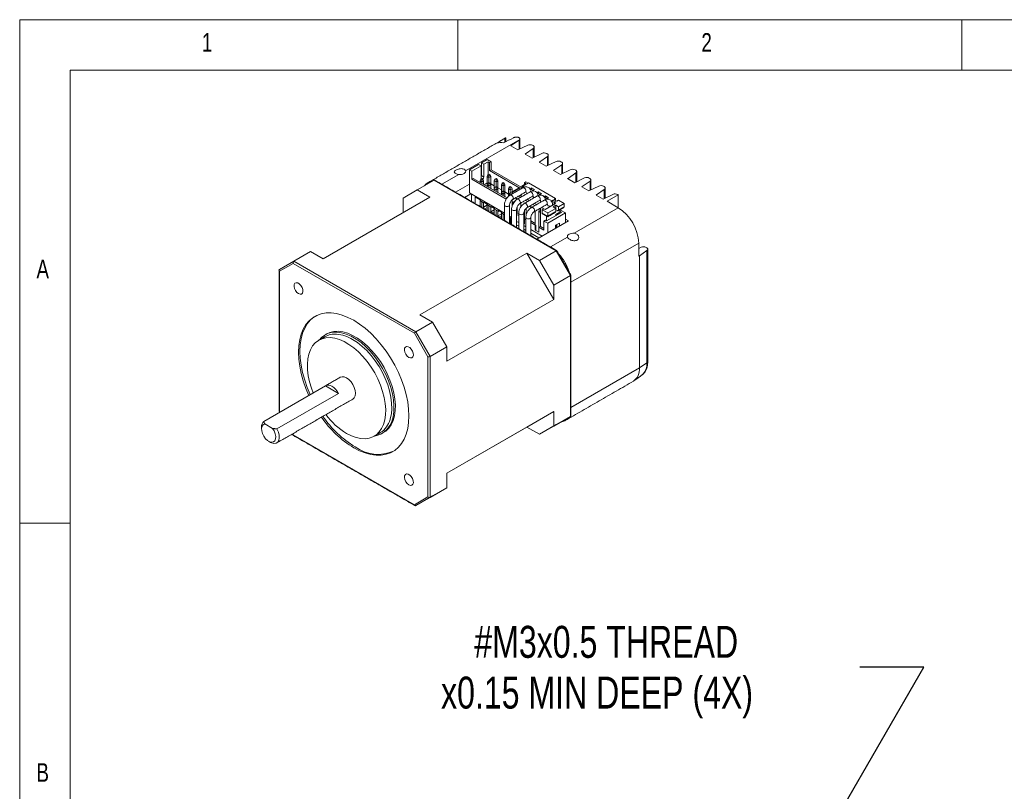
# Model space of a CAD drawing. Header units: inches. Extents: x 0.2 to 11.5, y 0.2 to 8.1.
# Tile 2 of 3: x 0.2 to 4, y 5.1 to 8.1. Entities that reach past the tile are written whole.
import ezdxf

# ---------------------------------------------------------------- set-up
doc = ezdxf.new("R2010")
doc.units = ezdxf.units.IN
doc.header["$MEASUREMENT"] = 0
doc.layers.add('FORMAT', color=7, linetype='Continuous')
doc.styles.add('SLDTEXTSTYLE0', font='TXT', dxfattribs={"width": 0.75})
doc.dimstyles.new('SLDDIMSTYLE3', dxfattribs={"dimtxt": 0.125, "dimasz": 0.13, "dimexe": 0, "dimexo": 0.0625, "dimgap": 0.03125, "dimtad": 0, "dimtih": 1, "dimtoh": 1, "dimdec": 3, "dimzin": 12, "dimdsep": 46, "dimtxsty": 'Standard', "dimsah": 1, "dimcen": 0.09, "dimadec": 0, "dimazin": 0, "dimtfac": 1, "dimtdec": 3, "dimtmove": 0, "dimatfit": 2, "dimfxl": 0, "dimtolj": 1, "dimtzin": 12, "dimarcsym": 0})

# ---------------------------------------------------------------- blocks, each defined once
blk = doc.blocks.new('*D6')
at = {"layer": 'FORMAT'}
for p, q in [((3.2071, 4.6346), (3.7301, 5.5398)), ((3.7301, 5.5398), (3.4801, 5.5398))]:
    blk.add_line(p, q, dxfattribs=at)
blk.add_solid([(3.2071, 4.6346), (3.2895, 4.7371), (3.2548, 4.7571)], dxfattribs=at)
at = {"layer": 'FORMAT', "char_height": 0.125, "attachment_point": 1, "style": 'SLDTEXTSTYLE0'}
for s, insert in [('#M3x0.5 THREAD', (1.9735, 5.701)), ('x0.15 MIN DEEP (4X)', (1.8435, 5.5026))]:
    blk.add_mtext(s, dxfattribs=dict(at, insert=insert))

msp = doc.modelspace()

# ---------------------------------------------------------------- linework, layer by layer
at = {"color": 7, "linetype": 'Continuous', "lineweight": 0}
for p, q in [((11.4961, 8.0709), (0.1969, 8.0709)), ((0.1969, 8.0709), (0.1969, 0.1969)), ((1.9094, 7.874), (1.9094, 8.0709)), ((3.878, 8.0709), (3.878, 7.874)), ((11.2992, 7.874), (0.3937, 7.874)), ((0.3937, 7.874), (0.3937, 0.3937)), ((0.3937, 6.1024), (0.1969, 6.1024))]:
    msp.add_line(p, q, dxfattribs=at)
at = {"color": 7, "linetype": 'Continuous', "lineweight": 15}
for p, q in [((2.1512, 7.6028), (1.9393, 7.4805)), ((2.0624, 7.5891), (2.0607, 7.5881)), ((2.0624, 7.5888), (2.0624, 7.5891)), ((2.0929, 7.592), (2.0929, 7.6071)), ((2.1179, 7.5787), (2.1484, 7.5997)), ((2.182, 7.5803), (2.1438, 7.5617)), ((2.1484, 7.564), (2.1484, 7.5997)), ((2.1162, 7.5777), (2.1179, 7.5787)), ((2.1438, 7.5617), (2.1162, 7.5777)), ((2.1179, 7.5767), (2.1179, 7.5787)), ((2.1717, 7.5456), (2.1735, 7.5467)), ((2.1993, 7.5297), (2.1717, 7.5456)), ((2.1735, 7.5467), (2.2039, 7.5676)), ((2.1735, 7.5446), (2.1735, 7.5467)), ((2.2375, 7.5482), (2.1993, 7.5297)), ((2.2009, 7.5798), (2.2031, 7.5785)), ((2.2039, 7.532), (2.2039, 7.5676)), ((2.2564, 7.5478), (2.2586, 7.5465)), ((1.954, 7.484), (1.9901, 7.5048)), ((1.9901, 7.5048), (1.9999, 7.4992)), ((2.0235, 7.5241), (2.0013, 7.5113)), ((2.011, 7.5057), (2.0013, 7.5113)), ((2.0013, 7.4614), (2.0013, 7.5113)), ((2.0277, 7.5153), (2.011, 7.5057)), ((2.011, 7.4558), (2.011, 7.5057)), ((2.0235, 7.5241), (2.0389, 7.5153)), ((2.0277, 7.5153), (2.0277, 7.4647)), ((2.0277, 7.5153), (2.0333, 7.5121)), ((2.0333, 7.5121), (2.0389, 7.5153)), ((2.0333, 7.4807), (2.0333, 7.5121)), ((2.0389, 7.5153), (2.0389, 7.4839)), ((2.2272, 7.5136), (2.229, 7.5146)), ((2.2548, 7.4977), (2.2272, 7.5136)), ((2.229, 7.5146), (2.2594, 7.5356)), ((2.229, 7.5126), (2.229, 7.5146)), ((2.293, 7.5162), (2.2548, 7.4977)), ((2.2594, 7.4999), (2.2594, 7.5356)), ((2.2845, 7.4826), (2.315, 7.5035)), ((2.3119, 7.5157), (2.3141, 7.5144)), ((2.315, 7.4679), (2.315, 7.5035)), ((1.9133, 7.4655), (1.847, 7.4272)), ((1.954, 7.3939), (1.954, 7.484)), ((1.954, 7.484), (1.9637, 7.4783)), ((1.9637, 7.4783), (1.9999, 7.4992)), ((1.9637, 7.447), (1.9637, 7.4783)), ((1.9999, 7.4992), (1.9999, 7.4494)), ((2.0263, 7.4639), (2.0305, 7.4663)), ((2.0347, 7.4639), (2.0305, 7.4663)), ((2.0389, 7.4839), (2.0333, 7.4807)), ((2.0333, 7.4807), (2.1509, 7.4128)), ((2.0389, 7.4839), (2.1586, 7.4148)), ((2.2827, 7.4815), (2.2845, 7.4826)), ((2.3103, 7.4656), (2.2827, 7.4815)), ((2.2845, 7.4805), (2.2845, 7.4826)), ((2.3486, 7.4841), (2.3103, 7.4656)), ((2.34, 7.4505), (2.3705, 7.4715)), ((2.3674, 7.4837), (2.3696, 7.4824)), ((2.3705, 7.4358), (2.3705, 7.4715)), ((1.7506, 7.4054), (1.816, 7.4431)), ((2.2934, 7.1675), (1.816, 7.4431)), ((1.954, 7.4277), (1.9001, 7.3966)), ((1.9637, 7.447), (1.9693, 7.4502)), ((2.0985, 7.3692), (1.9637, 7.447)), ((1.9693, 7.4502), (2.1016, 7.3738)), ((1.9957, 7.4414), (1.9985, 7.4478)), ((2.0027, 7.4373), (1.9957, 7.4414)), ((1.9957, 7.4414), (1.9957, 7.4349)), ((1.9985, 7.4478), (2.0027, 7.4502)), ((1.9985, 7.4478), (2.0027, 7.4454)), ((1.9999, 7.4486), (1.9999, 7.4494)), ((2.0013, 7.4614), (2.011, 7.4558)), ((2.0027, 7.4502), (2.0068, 7.4478)), ((2.0068, 7.4478), (2.0027, 7.4454)), ((2.0027, 7.4454), (2.0027, 7.4373)), ((2.0096, 7.4414), (2.0027, 7.4373)), ((2.0027, 7.4373), (2.0027, 7.4309)), ((2.0068, 7.4478), (2.0096, 7.4414)), ((2.0096, 7.4414), (2.0096, 7.4269)), ((2.0117, 7.4257), (2.0235, 7.4325)), ((2.0263, 7.4639), (2.0235, 7.4574)), ((2.0305, 7.4534), (2.0235, 7.4574)), ((2.0235, 7.4574), (2.0235, 7.4253)), ((2.0263, 7.4317), (2.0235, 7.4253)), ((2.0305, 7.4614), (2.0263, 7.4639)), ((2.0305, 7.4341), (2.0263, 7.4317)), ((2.0305, 7.4293), (2.0263, 7.4317)), ((2.0347, 7.4639), (2.0305, 7.4614)), ((2.0305, 7.4534), (2.0305, 7.4614)), ((2.0375, 7.4574), (2.0305, 7.4534)), ((2.0305, 7.4341), (2.0305, 7.4534)), ((2.0305, 7.4341), (2.0347, 7.4317)), ((2.0347, 7.4317), (2.0305, 7.4293)), ((2.0305, 7.4293), (2.0305, 7.4213)), ((2.0375, 7.4574), (2.0347, 7.4639)), ((2.0375, 7.4253), (2.0347, 7.4317)), ((2.0375, 7.4253), (2.0375, 7.4574)), ((2.0375, 7.4293), (2.0514, 7.4213)), ((2.0542, 7.4478), (2.0514, 7.4414)), ((2.0583, 7.4373), (2.0514, 7.4414)), ((2.0514, 7.4414), (2.0514, 7.4092)), ((2.0583, 7.4502), (2.0542, 7.4478)), ((2.0583, 7.4454), (2.0542, 7.4478)), ((2.0583, 7.4502), (2.0625, 7.4478)), ((2.0625, 7.4478), (2.0583, 7.4454)), ((2.0583, 7.4454), (2.0583, 7.4373)), ((2.0653, 7.4414), (2.0583, 7.4373)), ((2.0583, 7.4373), (2.0583, 7.4181)), ((2.0653, 7.4414), (2.0625, 7.4478)), ((2.0653, 7.4092), (2.0653, 7.4414)), ((2.082, 7.4317), (2.0792, 7.4253)), ((2.0862, 7.4341), (2.082, 7.4317)), ((2.0862, 7.4293), (2.082, 7.4317)), ((2.0862, 7.4341), (2.0904, 7.4317)), ((2.0904, 7.4317), (2.0862, 7.4293)), ((2.0862, 7.4293), (2.0862, 7.4213)), ((2.0931, 7.4253), (2.0904, 7.4317)), ((2.1753, 7.4301), (2.1586, 7.4205)), ((2.1634, 7.4201), (2.185, 7.4325)), ((2.1697, 7.4333), (2.1753, 7.4365)), ((2.1753, 7.4301), (2.1697, 7.4333)), ((2.1697, 7.4269), (2.1697, 7.4333)), ((2.1753, 7.4365), (2.1836, 7.4317)), ((2.185, 7.4325), (2.2905, 7.3717)), ((2.3382, 7.4495), (2.34, 7.4505)), ((2.3658, 7.4336), (2.3382, 7.4495)), ((2.34, 7.4485), (2.34, 7.4505)), ((2.4041, 7.4521), (2.3658, 7.4336)), ((2.3955, 7.4185), (2.426, 7.4395)), ((2.4229, 7.4516), (2.4251, 7.4503)), ((2.426, 7.4038), (2.426, 7.4395)), ((1.7506, 7.4054), (1.6949, 7.3732)), ((1.7998, 7.3769), (1.7506, 7.4054)), ((1.9601, 7.3904), (1.9354, 7.3762)), ((1.9475, 7.3831), (1.9601, 7.3904)), ((1.954, 7.3939), (2.0914, 7.3146)), ((1.9623, 7.3607), (1.9623, 7.3891)), ((2.0305, 7.4213), (2.0235, 7.4253)), ((2.0235, 7.4253), (2.0235, 7.4189)), ((2.0375, 7.4253), (2.0305, 7.4213)), ((2.0305, 7.4213), (2.0305, 7.4148)), ((2.0375, 7.4108), (2.0375, 7.4253)), ((2.0542, 7.4156), (2.0514, 7.4092)), ((2.0583, 7.4052), (2.0514, 7.4092)), ((2.0514, 7.4092), (2.0514, 7.4028)), ((2.0583, 7.4181), (2.0542, 7.4156)), ((2.0583, 7.4132), (2.0542, 7.4156)), ((2.0583, 7.4181), (2.0625, 7.4156)), ((2.0625, 7.4156), (2.0583, 7.4132)), ((2.0583, 7.4132), (2.0583, 7.4052)), ((2.0653, 7.4092), (2.0583, 7.4052)), ((2.0583, 7.4052), (2.0583, 7.3988)), ((2.0653, 7.4092), (2.0625, 7.4156)), ((2.0653, 7.4132), (2.0792, 7.4052)), ((2.0653, 7.3948), (2.0653, 7.4092)), ((2.0862, 7.4213), (2.0792, 7.4253)), ((2.0792, 7.4253), (2.0792, 7.3931)), ((2.0792, 7.3931), (2.082, 7.3996)), ((2.0862, 7.3891), (2.0792, 7.3931)), ((2.0792, 7.3931), (2.0792, 7.3867)), ((2.082, 7.3996), (2.0862, 7.402)), ((2.082, 7.3996), (2.0862, 7.3972)), ((2.0931, 7.4253), (2.0862, 7.4213)), ((2.0862, 7.4213), (2.0862, 7.402)), ((2.0862, 7.402), (2.0904, 7.3996)), ((2.0904, 7.3996), (2.0862, 7.3972)), ((2.0862, 7.3972), (2.0862, 7.3891)), ((2.0931, 7.3931), (2.0862, 7.3891)), ((2.0862, 7.3891), (2.0862, 7.3827)), ((2.0904, 7.3996), (2.0931, 7.3931)), ((2.0931, 7.3931), (2.0931, 7.4253)), ((2.0931, 7.3972), (2.1071, 7.3891)), ((2.0931, 7.3931), (2.0931, 7.3787)), ((2.1099, 7.4156), (2.1071, 7.4092)), ((2.114, 7.4052), (2.1071, 7.4092)), ((2.1071, 7.4092), (2.1071, 7.3797)), ((2.1099, 7.4156), (2.114, 7.4181)), ((2.114, 7.4132), (2.1099, 7.4156)), ((2.1112, 7.3932), (2.1474, 7.414)), ((2.1112, 7.3932), (2.1112, 7.3833)), ((2.1195, 7.3884), (2.1112, 7.3932)), ((2.1182, 7.4156), (2.114, 7.4181)), ((2.1182, 7.4156), (2.114, 7.4132)), ((2.114, 7.4052), (2.114, 7.4132)), ((2.121, 7.4092), (2.114, 7.4052)), ((2.114, 7.3948), (2.114, 7.4052)), ((2.121, 7.4092), (2.1182, 7.4156)), ((2.121, 7.3956), (2.1523, 7.4136)), ((2.121, 7.3988), (2.121, 7.4092)), ((2.1265, 7.3924), (2.121, 7.3956)), ((2.121, 7.3892), (2.121, 7.3956)), ((2.1502, 7.4124), (2.1474, 7.414)), ((2.1523, 7.4136), (2.1578, 7.4105)), ((2.1634, 7.4177), (2.1586, 7.4205)), ((2.1586, 7.4109), (2.1586, 7.4205)), ((2.17, 7.4163), (2.1634, 7.4201)), ((2.1634, 7.4137), (2.1634, 7.4201)), ((2.1965, 7.4138), (2.1895, 7.4098)), ((2.1965, 7.4074), (2.1934, 7.4056)), ((2.2083, 7.407), (2.1965, 7.4138)), ((2.1965, 7.4138), (2.1965, 7.4074)), ((2.2028, 7.4038), (2.1965, 7.4074)), ((2.2014, 7.403), (2.2083, 7.407)), ((2.2048, 7.401), (2.2014, 7.403)), ((2.2014, 7.403), (2.2014, 7.401)), ((2.2243, 7.3978), (2.2174, 7.3938)), ((2.2243, 7.3913), (2.2212, 7.3895)), ((2.2362, 7.3909), (2.2243, 7.3978)), ((2.2243, 7.3978), (2.2243, 7.3913)), ((2.2306, 7.3877), (2.2243, 7.3913)), ((2.2292, 7.3869), (2.2362, 7.3909)), ((2.3937, 7.4175), (2.3955, 7.4185)), ((2.4213, 7.4015), (2.3937, 7.4175)), ((2.3955, 7.4164), (2.3955, 7.4185)), ((2.4596, 7.4201), (2.4213, 7.4015)), ((2.451, 7.3864), (2.4815, 7.4074)), ((2.5151, 7.388), (2.4768, 7.3695)), ((2.4784, 7.4196), (2.4807, 7.4183)), ((2.4815, 7.3717), (2.4815, 7.4074)), ((1.7998, 7.3769), (1.3822, 7.1359)), ((1.6949, 7.3732), (1.6949, 7.3164)), ((1.9475, 7.3831), (1.9475, 7.3832)), ((1.9971, 7.365), (1.9762, 7.3771)), ((1.9762, 7.3771), (1.9762, 7.3526)), ((1.9957, 7.3658), (1.9957, 7.3414)), ((1.9971, 7.3626), (1.9971, 7.365)), ((2.011, 7.3546), (1.9971, 7.3626)), ((2.0027, 7.3374), (2.0027, 7.3594)), ((2.0096, 7.3345), (2.0096, 7.3554)), ((2.0249, 7.3489), (2.011, 7.357)), ((2.011, 7.357), (2.011, 7.3546)), ((2.011, 7.3546), (2.0131, 7.3558)), ((2.0235, 7.3497), (2.0235, 7.3253)), ((2.1099, 7.3835), (2.1091, 7.3817)), ((2.1112, 7.3843), (2.1099, 7.3835)), ((2.1112, 7.3827), (2.1099, 7.3835)), ((2.121, 7.3415), (2.121, 7.366)), ((2.121, 7.3554), (2.1343, 7.3631)), ((2.121, 7.3554), (2.1259, 7.3525)), ((2.121, 7.3554), (2.121, 7.3415)), ((2.135, 7.3746), (2.1432, 7.3699)), ((2.1377, 7.3711), (2.1377, 7.3663)), ((2.1543, 7.3763), (2.1462, 7.381)), ((2.1525, 7.3846), (2.1606, 7.3799)), ((2.1558, 7.3544), (2.1558, 7.3395)), ((2.1697, 7.353), (2.1697, 7.3546)), ((2.1697, 7.3546), (2.171, 7.3538)), ((2.1822, 7.3602), (2.174, 7.3649)), ((2.1803, 7.3686), (2.1884, 7.3639)), ((2.2081, 7.3525), (2.2163, 7.3478)), ((2.2326, 7.3849), (2.2292, 7.3869)), ((2.2292, 7.3869), (2.2292, 7.3849)), ((2.2522, 7.3817), (2.2452, 7.3777)), ((2.2522, 7.3753), (2.249, 7.3735)), ((2.2497, 7.3285), (2.2901, 7.3518)), ((2.264, 7.3749), (2.2522, 7.3817)), ((2.2522, 7.3817), (2.2522, 7.3753)), ((2.2584, 7.3717), (2.2522, 7.3753)), ((2.257, 7.3709), (2.264, 7.3749)), ((2.2605, 7.3689), (2.257, 7.3709)), ((2.257, 7.3709), (2.257, 7.3689)), ((2.28, 7.3656), (2.2731, 7.3616)), ((2.28, 7.3592), (2.2769, 7.3574)), ((2.2918, 7.3588), (2.28, 7.3656)), ((2.28, 7.3656), (2.28, 7.3592)), ((2.2863, 7.3556), (2.28, 7.3592)), ((2.2905, 7.3717), (2.2842, 7.368)), ((2.296, 7.3612), (2.2842, 7.368)), ((2.2849, 7.3548), (2.2918, 7.3588)), ((2.2901, 7.3518), (2.2849, 7.3548)), ((2.2849, 7.3548), (2.2849, 7.3488)), ((2.2905, 7.3717), (2.2905, 7.3644)), ((2.296, 7.3612), (2.3023, 7.3648)), ((2.3023, 7.3648), (2.3242, 7.3522)), ((2.3242, 7.3522), (2.3026, 7.3397)), ((2.3242, 7.3393), (2.3242, 7.3522)), ((2.4492, 7.3854), (2.451, 7.3864)), ((2.4768, 7.3695), (2.4492, 7.3854)), ((2.451, 7.3844), (2.451, 7.3864)), ((2.492, 7.3607), (2.5362, 7.3862)), ((2.492, 7.3607), (2.5362, 7.3352)), ((2.5339, 7.3875), (2.5362, 7.3863)), ((2.5362, 7.3863), (2.5362, 7.3862)), ((2.5362, 7.3352), (2.5362, 7.3862)), ((2.0096, 7.3393), (2.0235, 7.3473)), ((2.0235, 7.3441), (2.0096, 7.3361)), ((2.0097, 7.3333), (2.0096, 7.3345)), ((2.0096, 7.3345), (2.0152, 7.3313)), ((2.0147, 7.3422), (2.0147, 7.339)), ((2.0235, 7.3361), (2.0152, 7.3313)), ((2.0212, 7.3267), (2.0235, 7.328)), ((2.0249, 7.3465), (2.0249, 7.3489)), ((2.0389, 7.3385), (2.0249, 7.3465)), ((2.0305, 7.3213), (2.0305, 7.3433)), ((2.0375, 7.3184), (2.0375, 7.3393)), ((2.0375, 7.3361), (2.0423, 7.3389)), ((2.0514, 7.328), (2.0375, 7.32)), ((2.0376, 7.3172), (2.0375, 7.3184)), ((2.0375, 7.3184), (2.043, 7.3152)), ((2.0528, 7.3329), (2.0389, 7.3409)), ((2.0389, 7.3385), (2.0389, 7.3409)), ((2.0389, 7.3385), (2.0409, 7.3397)), ((2.0514, 7.32), (2.043, 7.3152)), ((2.049, 7.3106), (2.0514, 7.312)), ((2.0514, 7.3337), (2.0514, 7.3092)), ((2.0528, 7.3329), (2.0528, 7.3305)), ((2.0667, 7.3224), (2.0528, 7.3305)), ((2.0583, 7.3052), (2.0583, 7.3272)), ((2.0653, 7.3023), (2.0653, 7.3232)), ((2.0653, 7.32), (2.0702, 7.3228)), ((2.0792, 7.312), (2.0653, 7.3039)), ((2.0806, 7.3168), (2.0667, 7.3248)), ((2.0667, 7.3224), (2.0667, 7.3248)), ((2.0688, 7.3236), (2.0667, 7.3224)), ((2.0792, 7.3176), (2.0792, 7.2932)), ((2.0806, 7.3144), (2.0806, 7.3168)), ((2.0914, 7.3082), (2.0806, 7.3144)), ((2.0862, 7.2892), (2.0862, 7.3112)), ((2.1412, 7.3148), (2.1389, 7.3135)), ((2.1412, 7.3148), (2.1412, 7.3392)), ((2.1471, 7.3114), (2.1412, 7.3148)), ((2.1697, 7.2726), (2.1697, 7.3247)), ((2.176, 7.3056), (2.176, 7.3332)), ((2.1907, 7.3424), (2.1989, 7.3377)), ((2.21, 7.3442), (2.2019, 7.3489)), ((2.2115, 7.3223), (2.2115, 7.2485)), ((2.2254, 7.3224), (2.2264, 7.3218)), ((2.2254, 7.2405), (2.2254, 7.3224)), ((2.2264, 7.3218), (2.2264, 7.3309)), ((2.2327, 7.3206), (2.2306, 7.3194)), ((2.2316, 7.32), (2.2316, 7.2626)), ((2.2327, 7.3206), (2.2327, 7.3345)), ((2.236, 7.3364), (2.2445, 7.3315)), ((2.2383, 7.3279), (2.2445, 7.3315)), ((2.2602, 7.3152), (2.2383, 7.3279)), ((2.2383, 7.3279), (2.2383, 7.315)), ((2.2383, 7.315), (2.2602, 7.3024)), ((2.2445, 7.3315), (2.2497, 7.3285)), ((2.256, 7.2839), (2.3145, 7.3176)), ((2.2915, 7.3333), (2.2602, 7.3152)), ((2.2602, 7.3024), (2.2915, 7.3204)), ((2.2602, 7.3024), (2.2602, 7.3152)), ((2.3298, 7.3152), (2.2602, 7.275)), ((2.2922, 7.3457), (2.2811, 7.3393)), ((2.2811, 7.3393), (2.2915, 7.3333)), ((2.2915, 7.3204), (2.2915, 7.3333)), ((2.3026, 7.3397), (2.2922, 7.3457)), ((2.2922, 7.3281), (2.2922, 7.3457)), ((2.2985, 7.3244), (2.2922, 7.3281)), ((2.2922, 7.3096), (2.3075, 7.3184)), ((2.2992, 7.3088), (2.2992, 7.3136)), ((2.3019, 7.3152), (2.3019, 7.3104)), ((2.3026, 7.3397), (2.3026, 7.3269)), ((2.3026, 7.3269), (2.3242, 7.3393)), ((2.3075, 7.3184), (2.3075, 7.3277)), ((2.3145, 7.3176), (2.3075, 7.3216)), ((2.3298, 7.3152), (2.3078, 7.3279)), ((2.3298, 7.2773), (2.3298, 7.3152)), ((2.3636, 7.2356), (2.5362, 7.3352)), ((2.0654, 7.3011), (2.0653, 7.3023)), ((2.0653, 7.3023), (2.0709, 7.2991)), ((2.0792, 7.3039), (2.0709, 7.2991)), ((2.0769, 7.2945), (2.0792, 7.2959)), ((2.1111, 7.3032), (2.1192, 7.2985)), ((2.1154, 7.2967), (2.1111, 7.2992)), ((2.114, 7.2731), (2.114, 7.2975)), ((2.1154, 7.2967), (2.1154, 7.2723)), ((2.1389, 7.3097), (2.1471, 7.305)), ((2.1471, 7.2776), (2.1389, 7.2823)), ((2.1697, 7.2726), (2.1668, 7.2743)), ((2.1668, 7.2743), (2.1676, 7.2738)), ((2.1676, 7.2738), (2.1676, 7.2931)), ((2.1676, 7.2931), (2.1749, 7.2889)), ((2.2115, 7.2742), (2.1946, 7.2839)), ((2.1946, 7.2775), (2.2136, 7.2666)), ((2.3417, 7.2842), (2.2183, 7.2129)), ((2.2456, 7.2835), (2.2511, 7.2867)), ((2.2456, 7.2835), (2.2602, 7.275)), ((2.2456, 7.2481), (2.2456, 7.2835)), ((2.2511, 7.2867), (2.256, 7.2839)), ((2.256, 7.3028), (2.256, 7.2839)), ((2.2602, 7.275), (2.2602, 7.2371)), ((2.2908, 7.267), (2.3061, 7.2758)), ((2.2922, 7.3048), (2.2922, 7.3096)), ((2.3061, 7.2758), (2.3061, 7.2636)), ((2.3417, 7.2842), (2.3298, 7.2911)), ((2.1471, 7.2632), (2.1389, 7.2679)), ((2.1749, 7.2616), (2.1668, 7.2663)), ((2.1749, 7.2471), (2.1668, 7.2518)), ((2.1668, 7.2492), (2.169, 7.2505)), ((2.2387, 7.2247), (2.1946, 7.2502)), ((2.2262, 7.2175), (2.1946, 7.2357)), ((2.2254, 7.2405), (2.2115, 7.2485)), ((2.2136, 7.2666), (2.2136, 7.2473)), ((2.2136, 7.2473), (2.2261, 7.2401)), ((2.2261, 7.2409), (2.2254, 7.2405)), ((2.2316, 7.2626), (2.2261, 7.2594)), ((2.2261, 7.2401), (2.2261, 7.2594)), ((2.2261, 7.2594), (2.2456, 7.2481)), ((2.2316, 7.2626), (2.2456, 7.2545)), ((2.2908, 7.2548), (2.2908, 7.267)), ((2.2922, 7.2598), (2.2922, 7.2678)), ((2.2964, 7.2622), (2.2922, 7.2598)), ((2.2964, 7.2702), (2.2964, 7.258)), ((2.2713, 7.1823), (2.3376, 7.2205)), ((2.6158, 7.1974), (2.3509, 7.0445)), ((2.6158, 7.1974), (2.6158, 7.1464)), ((1.2676, 7.1265), (1.333, 7.1643)), ((1.3822, 7.1359), (1.333, 7.1643)), ((2.1788, 7.1582), (1.7612, 6.9171)), ((2.228, 7.1297), (2.1788, 7.1582)), ((2.1788, 7.1582), (2.2837, 6.9765)), ((2.228, 7.1297), (2.2934, 7.1675)), ((2.3491, 7.0711), (2.2934, 7.1675)), ((2.6261, 7.181), (2.6158, 7.176)), ((2.6187, 7.1481), (2.6481, 7.1683)), ((2.6473, 7.1792), (2.645, 7.1806)), ((2.6481, 6.7294), (2.6481, 7.1683)), ((1.2119, 7.0944), (1.2676, 7.1265)), ((1.2676, 7.1265), (1.745, 6.8509)), ((2.2837, 7.0333), (2.228, 7.1297)), ((2.6158, 7.1464), (2.6187, 7.1481)), ((2.6187, 6.7092), (2.6187, 7.1481)), ((1.2651, 7.1183), (1.2119, 7.0876)), ((1.2119, 7.0876), (1.2119, 6.5402)), ((1.7391, 6.8447), (1.2651, 7.1183)), ((2.2837, 7.0333), (2.3491, 7.0711)), ((2.3491, 6.5197), (2.3491, 7.0711)), ((2.2837, 6.9765), (2.2837, 7.0333)), ((2.2837, 6.9765), (1.8661, 6.7354)), ((1.745, 6.8509), (1.8104, 6.8887)), ((1.8104, 6.8887), (1.7612, 6.9171)), ((1.8661, 6.7922), (1.8104, 6.8887)), ((1.745, 6.8509), (1.8007, 6.7545)), ((1.7923, 6.7525), (1.7391, 6.8447)), ((1.8007, 6.7545), (1.8661, 6.7922)), ((1.8661, 6.7354), (1.8661, 6.7922)), ((1.7923, 6.2051), (1.7923, 6.7525)), ((1.8007, 6.7545), (1.8007, 6.2031)), ((2.3509, 6.5546), (2.6187, 6.7092)), ((2.6481, 6.7294), (2.6187, 6.7092)), ((1.151, 6.5004), (1.3916, 6.6393)), ((1.3916, 6.6393), (1.4429, 6.6097)), ((1.4429, 6.6097), (1.2023, 6.4708)), ((1.2119, 6.5402), (1.2139, 6.5367)), ((2.2837, 6.5388), (1.8661, 6.2977)), ((2.2837, 6.5388), (2.1788, 6.4782)), ((2.2837, 6.482), (2.2837, 6.5388)), ((2.2837, 6.482), (2.3491, 6.5197)), ((2.2934, 6.4876), (2.3491, 6.5197)), ((1.1548, 6.4902), (1.1846, 6.473)), ((2.1788, 6.4782), (1.8661, 6.2977)), ((2.1788, 6.4782), (2.228, 6.4498)), ((2.228, 6.4498), (2.2934, 6.4876)), ((2.228, 6.4498), (2.2837, 6.482)), ((1.2631, 6.4515), (1.2651, 6.448)), ((1.2651, 6.448), (1.7391, 6.1744)), ((1.8661, 6.2409), (1.8661, 6.2977)), ((1.8007, 6.2031), (1.8661, 6.2409)), ((1.8104, 6.2088), (1.8661, 6.2409)), ((1.7391, 6.1744), (1.7923, 6.2051)), ((1.745, 6.171), (1.8104, 6.2088)), ((1.8007, 6.2031), (1.745, 6.171))]:
    msp.add_line(p, q, dxfattribs=at)
at = {"color": 7, "linetype": 'Continuous', "lineweight": 15, "flags": 128}
for points in [[(2.2039, 7.5676), (2.2054, 7.5689), (2.2065, 7.5702), (2.2071, 7.5717), (2.2072, 7.5732), (2.2068, 7.5746), (2.206, 7.5761), (2.2048, 7.5774), (2.2031, 7.5785)], [(2.2594, 7.5356), (2.2609, 7.5368), (2.262, 7.5382), (2.2626, 7.5396), (2.2627, 7.5411), (2.2624, 7.5426), (2.2615, 7.544), (2.2603, 7.5453), (2.2586, 7.5465)], [(2.315, 7.5035), (2.3164, 7.5048), (2.3175, 7.5061), (2.3181, 7.5076), (2.3182, 7.5091), (2.3179, 7.5106), (2.317, 7.512), (2.3158, 7.5133), (2.3141, 7.5144)], [(1.9133, 7.4655), (1.9187, 7.4653), (1.924, 7.4658), (1.929, 7.4671), (1.9332, 7.469), (1.9365, 7.4715), (1.9388, 7.4743), (1.9397, 7.4774), (1.9393, 7.4805)], [(2.3705, 7.4715), (2.3719, 7.4727), (2.373, 7.4741), (2.3736, 7.4755), (2.3737, 7.477), (2.3734, 7.4785), (2.3725, 7.4799), (2.3713, 7.4812), (2.3696, 7.4824)], [(1.9999, 7.4564), (2.0009, 7.4587), (2.0013, 7.4614)], [(2.426, 7.4395), (2.4274, 7.4407), (2.4285, 7.442), (2.4291, 7.4435), (2.4292, 7.445), (2.4289, 7.4465), (2.4281, 7.4479), (2.4268, 7.4492), (2.4251, 7.4503)], [(2.1733, 7.3966), (2.1748, 7.3984), (2.1753, 7.4012), (2.1748, 7.4045), (2.1733, 7.408), (2.171, 7.4111), (2.1683, 7.4132), (2.1657, 7.4141), (2.1634, 7.4137), (2.1634, 7.4137)], [(2.2011, 7.3806), (2.2026, 7.3823), (2.2031, 7.3851), (2.2026, 7.3885), (2.2011, 7.3919), (2.1988, 7.395), (2.1962, 7.3971), (2.1935, 7.3981), (2.1913, 7.3976), (2.1913, 7.3976)], [(2.4815, 7.4074), (2.483, 7.4086), (2.484, 7.41), (2.4846, 7.4115), (2.4847, 7.4129), (2.4844, 7.4144), (2.4836, 7.4158), (2.4823, 7.4172), (2.4807, 7.4183)], [(2.1236, 7.368), (2.1251, 7.3697), (2.1256, 7.3725), (2.1251, 7.3758), (2.1236, 7.3793), (2.1213, 7.3824), (2.1186, 7.3845), (2.116, 7.3854), (2.1137, 7.385), (2.1137, 7.385)], [(2.1515, 7.3519), (2.1529, 7.3536), (2.1534, 7.3564), (2.1529, 7.3598), (2.1514, 7.3633), (2.1492, 7.3663), (2.1465, 7.3685), (2.1438, 7.3694), (2.1416, 7.3689), (2.1416, 7.3689)], [(2.1793, 7.3359), (2.1808, 7.3376), (2.1813, 7.3403), (2.1808, 7.3437), (2.1792, 7.3472), (2.177, 7.3502), (2.1743, 7.3524), (2.1717, 7.3533), (2.1694, 7.3529), (2.1694, 7.3529)], [(2.1699, 7.3532), (2.1698, 7.3537), (2.1697, 7.3546)], [(2.2289, 7.3645), (2.2305, 7.3662), (2.231, 7.369), (2.2305, 7.3724), (2.2289, 7.3759), (2.2267, 7.3789), (2.224, 7.3811), (2.2214, 7.382), (2.2191, 7.3816), (2.2191, 7.3816)], [(2.2568, 7.3484), (2.2583, 7.3502), (2.2588, 7.3529), (2.2583, 7.3563), (2.2568, 7.3598), (2.2545, 7.3628), (2.2519, 7.365), (2.2492, 7.3659), (2.2469, 7.3655), (2.2469, 7.3655)], [(2.0152, 7.3313), (2.0141, 7.3308), (2.0141, 7.3308)], [(2.043, 7.3152), (2.042, 7.3147), (2.042, 7.3147)], [(2.1111, 7.3463), (2.1103, 7.3442), (2.1082, 7.3423), (2.105, 7.3411), (2.1012, 7.3407), (2.0975, 7.3411), (2.0943, 7.3423), (2.0922, 7.3442), (2.0914, 7.3463), (2.0914, 7.3464)], [(2.1389, 7.3302), (2.1382, 7.3281), (2.136, 7.3263), (2.1329, 7.325), (2.1291, 7.3246), (2.1253, 7.325), (2.1221, 7.3263), (2.12, 7.3281), (2.1192, 7.3303), (2.1192, 7.3303)], [(2.1668, 7.3141), (2.166, 7.312), (2.1639, 7.3102), (2.1607, 7.309), (2.1569, 7.3085), (2.1532, 7.309), (2.15, 7.3102), (2.1478, 7.312), (2.1471, 7.3142), (2.1471, 7.3142)], [(2.2072, 7.3198), (2.2086, 7.3215), (2.2091, 7.3243), (2.2086, 7.3276), (2.2071, 7.3311), (2.2048, 7.3342), (2.2022, 7.3363), (2.1995, 7.3372), (2.1972, 7.3368), (2.1972, 7.3368)], [(2.2594, 7.3469), (2.2602, 7.3447), (2.2623, 7.3429), (2.2655, 7.3417), (2.2693, 7.3412), (2.2723, 7.3415)], [(2.2786, 7.3451), (2.2791, 7.3469), (2.2791, 7.3469)], [(2.0709, 7.2991), (2.0698, 7.2986), (2.0698, 7.2986)], [(2.1946, 7.298), (2.1939, 7.296), (2.1917, 7.2941), (2.1885, 7.2929), (2.1848, 7.2925), (2.181, 7.2929), (2.1778, 7.2941), (2.1757, 7.296), (2.1749, 7.2981), (2.1749, 7.2981)], [(2.2602, 7.3004), (2.2602, 7.3005), (2.2602, 7.3009), (2.2602, 7.3015), (2.2602, 7.3024)], [(2.3636, 7.2356), (2.3582, 7.2358), (2.3529, 7.2352), (2.348, 7.234), (2.3437, 7.232), (2.3404, 7.2296), (2.3382, 7.2267), (2.3372, 7.2237), (2.3376, 7.2205)], [(2.6481, 7.1683), (2.6496, 7.1695), (2.6506, 7.1709), (2.6512, 7.1724), (2.6514, 7.1739), (2.651, 7.1753), (2.6502, 7.1768), (2.6489, 7.1781), (2.6473, 7.1792)], [(1.2864, 6.9999), (1.2927, 6.9977), (1.2981, 6.9984), (1.302, 7.0021), (1.3037, 7.0082), (1.3031, 7.0159), (1.3003, 7.0241), (1.2955, 7.0318), (1.2896, 7.0379), (1.2832, 7.0416), (1.2772, 7.0424), (1.2725, 7.0402), (1.2696, 7.0352), (1.2691, 7.0282), (1.2708, 7.0201), (1.2747, 7.012), (1.2801, 7.0049), (1.2864, 6.9999)], [(1.5021, 6.3972), (1.5247, 6.3856), (1.547, 6.3768), (1.5688, 6.3709), (1.5899, 6.3681), (1.61, 6.3683), (1.6289, 6.3716), (1.6465, 6.3779), (1.6625, 6.3871), (1.6767, 6.3991), (1.689, 6.4139), (1.6992, 6.4312), (1.7073, 6.4509), (1.7132, 6.4727), (1.7167, 6.4964), (1.7179, 6.5218), (1.7167, 6.5485), (1.7132, 6.5763), (1.7073, 6.6049), (1.6992, 6.6339), (1.689, 6.6631), (1.6767, 6.692), (1.6625, 6.7205), (1.6465, 6.7482), (1.6289, 6.7747), (1.61, 6.7998), (1.5899, 6.8233), (1.5688, 6.8448), (1.547, 6.8642), (1.5247, 6.8811), (1.5021, 6.8955), (1.4796, 6.9071), (1.4573, 6.9159), (1.4355, 6.9218), (1.4144, 6.9246), (1.3943, 6.9244), (1.3753, 6.9211), (1.3578, 6.9148), (1.3418, 6.9056), (1.3276, 6.8936), (1.3153, 6.8788), (1.305, 6.8615), (1.2969, 6.8418), (1.2911, 6.82), (1.2876, 6.7963), (1.2864, 6.7709), (1.2876, 6.7442), (1.2911, 6.7164), (1.2969, 6.6878), (1.305, 6.6588), (1.3153, 6.6296), (1.327, 6.602)], [(1.3524, 6.9122), (1.3474, 6.9088), (1.3331, 6.8968), (1.3209, 6.882), (1.3106, 6.8647), (1.3025, 6.845), (1.2967, 6.8232), (1.2931, 6.7995), (1.2919, 6.7741), (1.2931, 6.7474), (1.2967, 6.7196), (1.3025, 6.691), (1.3106, 6.662), (1.3209, 6.6329), (1.3325, 6.6052)], [(1.5849, 6.4441), (1.593, 6.4456), (1.6081, 6.4509), (1.6216, 6.4592), (1.6332, 6.4703), (1.6429, 6.4841), (1.6505, 6.5003), (1.6558, 6.5188), (1.6587, 6.5392), (1.6593, 6.5612), (1.6576, 6.5845), (1.6534, 6.6087), (1.647, 6.6335), (1.6383, 6.6585), (1.6276, 6.6833), (1.615, 6.7076), (1.6007, 6.7309), (1.5849, 6.753), (1.5679, 6.7734), (1.5498, 6.7919), (1.531, 6.8082), (1.5118, 6.822), (1.4924, 6.8332), (1.4732, 6.8416), (1.4544, 6.847), (1.4364, 6.8493), (1.4193, 6.8486), (1.4035, 6.8448), (1.3892, 6.838), (1.3766, 6.8283), (1.3684, 6.8192)], [(1.6189, 6.4569), (1.6271, 6.4624), (1.6388, 6.4735), (1.6485, 6.4873), (1.656, 6.5036), (1.6613, 6.522), (1.6643, 6.5424), (1.6649, 6.5644), (1.6631, 6.5877), (1.659, 6.6119), (1.6525, 6.6367), (1.6439, 6.6617), (1.6332, 6.6866), (1.6206, 6.7108), (1.6063, 6.7341), (1.5905, 6.7562), (1.5734, 6.7766), (1.5554, 6.7951), (1.5366, 6.8114), (1.5174, 6.8253), (1.498, 6.8364), (1.4788, 6.8448), (1.46, 6.8502), (1.442, 6.8525), (1.4249, 6.8518), (1.4091, 6.848), (1.3965, 6.8422)], [(1.4743, 6.4535), (1.4931, 6.4439), (1.5116, 6.4372), (1.5296, 6.4335), (1.5467, 6.4327), (1.5628, 6.4349), (1.5774, 6.4401), (1.5906, 6.4481), (1.6019, 6.4589), (1.6114, 6.4723), (1.6187, 6.4881), (1.6239, 6.5061), (1.6267, 6.526), (1.6273, 6.5474), (1.6256, 6.5701), (1.6216, 6.5936), (1.6153, 6.6178), (1.6069, 6.6421), (1.5965, 6.6663), (1.5842, 6.6899), (1.5703, 6.7126), (1.5549, 6.7341), (1.5383, 6.754), (1.5207, 6.772), (1.5024, 6.7878), (1.4837, 6.8013), (1.4649, 6.8122), (1.4462, 6.8203), (1.4279, 6.8256), (1.4103, 6.8278), (1.3937, 6.8271), (1.3783, 6.8234), (1.3644, 6.8168), (1.3521, 6.8074), (1.3417, 6.7952), (1.3333, 6.7806), (1.327, 6.7637), (1.323, 6.7447), (1.3212, 6.7241), (1.3218, 6.702), (1.3247, 6.6788), (1.3299, 6.6549), (1.3372, 6.6306), (1.3443, 6.612)], [(1.6444, 6.5079), (1.6452, 6.5105), (1.6493, 6.5295), (1.651, 6.5501), (1.6504, 6.5722), (1.6475, 6.5954), (1.6424, 6.6193), (1.635, 6.6436), (1.6256, 6.6679), (1.6142, 6.6918), (1.6011, 6.7151), (1.5864, 6.7372), (1.5704, 6.7579), (1.5533, 6.7769), (1.5353, 6.7938), (1.5168, 6.8085), (1.498, 6.8207)], [(1.7179, 6.7508), (1.7242, 6.7486), (1.7296, 6.7493), (1.7335, 6.753), (1.7352, 6.7591), (1.7346, 6.7668), (1.7318, 6.775), (1.727, 6.7827), (1.7211, 6.7888), (1.7147, 6.7925), (1.7087, 6.7933), (1.704, 6.7911), (1.7011, 6.7861), (1.7006, 6.7791), (1.7023, 6.771), (1.7062, 6.7629), (1.7116, 6.7558), (1.7179, 6.7508)], [(1.4989, 6.5877), (1.5044, 6.5928), (1.5079, 6.6005), (1.5091, 6.6102), (1.5079, 6.6213), (1.5044, 6.633), (1.4989, 6.6445), (1.4917, 6.655), (1.4833, 6.6639), (1.4743, 6.6705), (1.4653, 6.6743), (1.4569, 6.6751), (1.4497, 6.6729), (1.4497, 6.6729)], [(1.4429, 6.6097), (1.4375, 6.6183), (1.4312, 6.626), (1.4244, 6.6325), (1.4172, 6.6375), (1.4101, 6.6408), (1.4032, 6.6422), (1.397, 6.6417), (1.3916, 6.6393)], [(1.1548, 6.4902), (1.1485, 6.4875), (1.1441, 6.4818), (1.142, 6.4736), (1.1425, 6.4636), (1.1454, 6.4528), (1.1506, 6.4422), (1.1575, 6.4326), (1.1655, 6.4251), (1.1739, 6.4203), (1.182, 6.4185), (1.1889, 6.4201), (1.194, 6.4248), (1.197, 6.4321), (1.1974, 6.4416), (1.1954, 6.4522), (1.191, 6.463), (1.1846, 6.473)], [(1.2023, 6.4708), (1.2077, 6.4588), (1.2108, 6.4467), (1.2114, 6.4355), (1.2094, 6.4259), (1.205, 6.4188), (1.1986, 6.4146), (1.1905, 6.4136), (1.1814, 6.4159), (1.1767, 6.4183)], [(1.7179, 6.2526), (1.7242, 6.2503), (1.7296, 6.251), (1.7335, 6.2547), (1.7352, 6.2608), (1.7346, 6.2685), (1.7318, 6.2767), (1.727, 6.2845), (1.7211, 6.2906), (1.7147, 6.2943), (1.7087, 6.295), (1.704, 6.2928), (1.7011, 6.2878), (1.7006, 6.2808), (1.7023, 6.2727), (1.7062, 6.2646), (1.7116, 6.2576), (1.7179, 6.2526)]]:
    msp.add_lwpolyline(points, dxfattribs=at)
at = {"color": 7, "linetype": 'Continuous', "lineweight": 15}
for centre, radius, start, end in [((2.077, 7.5437), 0.0473, 76.1654, 110.1691), ((2.1115, 7.5303), 0.0875, 65.6319, 67.216), ((2.1442, 7.6063), 0.00792, 302.7148, 333.6725), ((2.191, 7.5605), 0.0217, 62.8051, 114.3072), ((2.2465, 7.5284), 0.0217, 62.8051, 114.3072), ((2.302, 7.4964), 0.0217, 62.8051, 114.3072), ((2.3575, 7.4644), 0.0217, 62.8051, 114.3072), ((1.81, 7.399), 0.0388, 95.024, 144.9707), ((1.9986, 7.4565), 0.0124, 312.5959, 356.9672), ((2.413, 7.4323), 0.0217, 62.8051, 114.3072), ((2.1815, 7.3961), 0.00571, 189.618, 248.1195), ((2.4685, 7.4003), 0.0217, 62.8049, 114.3074), ((2.524, 7.3682), 0.0217, 62.805, 114.3074), ((2.2094, 7.38), 0.00571, 189.618, 248.1195), ((2.2372, 7.3639), 0.00571, 189.618, 248.1195), ((2.2283, 7.3221), 0.00289, 173.502, 235.1857), ((2.229, 7.3214), 0.00258, 170.7861, 309.2035), ((2.2411, 7.3147), 0.00289, 173.502, 235.1857), ((2.2885, 7.3201), 0.00297, 305.69, 5.6223), ((2.3001, 7.3264), 0.00258, 230.7966, 9.2145), ((2.4438, 7.19), 0.1721, 2.4763, 57.5237), ((2.635, 7.1612), 0.0217, 62.8051, 114.3072), ((2.1637, 7.0283), 0.1889, 17.5105, 42.4895), ((1.4289, 6.7613), 0.0804, 85.5418, 119.2061), ((1.4234, 6.7001), 0.1419, 58.2811, 85.2306), ((2.6449, 6.7351), 0.0065, 299.646, 355.8925), ((2.5633, 6.7033), 0.0557, 305.1725, 6.1396), ((2.592, 6.7244), 0.0563, 310.8804, 5.1032), ((1.7184, 6.7511), 0.4147, 214.399, 238.5743), ((1.7239, 6.7543), 0.4147, 214.399, 238.5743), ((1.6229, 6.6986), 0.2867, 216.8194, 238.7663), ((1.5605, 6.5303), 0.0868, 301.7453, 345.0994), ((2.3079, 6.5366), 0.0389, 275.0145, 324.9962), ((1.1677, 6.4806), 0.0259, 130.0802, 184.5056), ((1.5973, 6.5245), 0.153, 234.1581, 293.1377)]:
    msp.add_arc(centre, radius, start, end, dxfattribs=at)
for centre, major_axis, ratio, start_param, end_param in [((1.5277, 7.151), (0.8286, 0.5748), 0.074945, 0.769473, 0.818554), ((2.3824, 7.6444), (0.9881, 0.482), 0.075145, 1.795947, 1.836223), ((1.8177, 7.4373), (0, 0.0063), 0.717434, 5.890469, 6.675786), ((2.3159, 7.3393), (0.00835, 0), 0.577382, 5.497706, 6.283185), ((2.2917, 7.1637), (0.00431, 0.00431), 0.317888, 6.198205, 7.153483), ((1.2693, 7.1207), (0, 0.0063), 0.717434, 0.392601, 1.963397), ((1.2161, 7.09), (0.00546, -0.00315), 0.7174, 2.748836, 4.319632), ((2.3449, 7.0715), (0.00588, 0.00158), 0.317765, 5.412847, 6.368125), ((1.7433, 6.8471), (0.00431, 0.00431), 0.317888, 0.870298, 2.441094), ((1.7965, 6.7549), (0.00588, 0.00158), 0.317765, 3.842051, 5.412847), ((1.2161, 6.5426), (0.00588, 0.00158), 0.317765, 3.056653, 3.842051), ((2.3449, 6.5242), (0.00546, -0.00315), 0.7174, 5.890429, 6.675827), ((1.2693, 6.4504), (0.00431, 0.00431), 0.317888, 2.441094, 3.226573), ((1.7965, 6.2076), (0.00546, -0.00315), 0.7174, 4.319632, 5.890429), ((1.7433, 6.1768), (0, 0.0063), 0.717434, 1.963397, 3.534194)]:
    msp.add_ellipse(centre, major_axis=major_axis, ratio=ratio, start_param=start_param, end_param=end_param, dxfattribs=at)
for points in [[(2.096, 7.609), (1.7905, 7.4326)], [(2.0962, 7.5937), (2.0962, 7.6089)], [(2.1517, 7.5656), (2.1517, 7.6049)], [(2.2072, 7.5335), (2.2072, 7.5728)], [(2.2627, 7.5015), (2.2627, 7.5408)], [(2.3182, 7.4695), (2.3182, 7.5087)], [(2.3737, 7.4374), (2.3737, 7.4767)], [(2.2959, 7.1681), (1.8195, 7.4431)], [(2.4292, 7.4054), (2.4292, 7.4446)], [(2.1634, 7.4137), (2.1137, 7.385)], [(2.1236, 7.368), (2.1733, 7.3966)], [(2.1913, 7.3976), (2.1416, 7.3689)], [(2.4847, 7.3733), (2.4847, 7.4126)], [(2.1333, 7.3736), (2.1415, 7.3689)], [(2.1514, 7.3519), (2.2011, 7.3806)], [(2.2191, 7.3816), (2.1694, 7.3529)], [(2.1792, 7.3358), (2.2289, 7.3645)], [(2.2469, 7.3655), (2.1972, 7.3368)], [(2.0914, 7.3463), (2.0914, 7.2861)], [(2.1111, 7.2748), (2.1111, 7.3463)], [(2.1192, 7.3303), (2.1192, 7.2701)], [(2.1389, 7.2587), (2.1389, 7.3303)], [(2.1471, 7.3142), (2.1471, 7.254)], [(2.1668, 7.2426), (2.1668, 7.3142)], [(2.189, 7.3414), (2.1972, 7.3367)], [(2.2071, 7.3197), (2.2568, 7.3484)], [(2.2266, 7.3197), (2.2276, 7.3191)], [(2.2395, 7.3123), (2.2602, 7.3004)], [(2.2602, 7.3004), (2.2903, 7.3177)], [(2.3014, 7.3242), (2.3218, 7.3359)], [(2.1749, 7.2981), (2.1749, 7.2379)], [(2.1946, 7.2266), (2.1946, 7.2981)], [(2.3508, 7.0732), (2.2961, 7.1679)], [(2.6514, 6.7346), (2.6514, 7.1735)], [(1.2102, 7.0914), (1.2102, 6.5412)], [(2.3509, 6.5227), (2.3509, 7.0729)], [(1.3897, 6.8315), (1.366, 6.8178)], [(1.3965, 6.8422), (1.3909, 6.839)], [(1.4497, 6.6729), (1.3926, 6.64)], [(2.3273, 6.5029), (2.5954, 6.6577)], [(2.5988, 6.6599), (2.6289, 6.6819)], [(1.2013, 6.4159), (1.4989, 6.5877)], [(1.2103, 6.5409), (1.213, 6.5362)], [(1.1419, 6.4786), (1.1419, 6.4705)], [(1.1846, 6.473), (1.2023, 6.4708)], [(1.2622, 6.451), (1.2649, 6.4463)], [(1.2651, 6.446), (1.7416, 6.171)], [(1.5825, 6.4427), (1.6062, 6.4564)], [(1.6133, 6.4537), (1.6189, 6.4569)], [(1.1697, 6.4223), (1.1767, 6.4183)]]:
    msp.add_open_spline(points, degree=1, dxfattribs=at)
for points, knots in [([(2.0929, 7.6071), (2.0937, 7.6075), (2.0952, 7.6084), (2.0961, 7.6091), (2.096, 7.609), (2.096, 7.6089)], [0, 0, 0, 0, 0.365933, 0.730065, 1, 1, 1, 1]), ([(2.1454, 7.611), (2.1442, 7.6114), (2.1417, 7.6122), (2.137, 7.6122), (2.1322, 7.6114), (2.1286, 7.6102), (2.127, 7.6094), (2.1265, 7.6092)], [0, 0, 0, 0, 0.2302, 0.460311, 0.692089, 0.921048, 1, 1, 1, 1]), ([(2.1512, 7.6028), (2.1515, 7.6037), (2.152, 7.6055), (2.1507, 7.6082), (2.1487, 7.6094), (2.1476, 7.61)], [0, 0, 0, 0, 0.323057, 0.646148, 1, 1, 1, 1]), ([(1.9393, 7.4805), (1.9386, 7.4818), (1.9372, 7.4845), (1.9324, 7.4873), (1.926, 7.4886), (1.9186, 7.4884), (1.911, 7.4868), (1.9042, 7.4841), (1.8989, 7.4811), (1.8958, 7.4779), (1.8948, 7.4747), (1.8964, 7.4716), (1.9004, 7.4689), (1.9062, 7.4666), (1.911, 7.4658), (1.9133, 7.4655)], [0, 0, 0, 0, 0.076124, 0.15225, 0.228514, 0.30654, 0.386311, 0.465092, 0.540461, 0.61401, 0.689329, 0.767901, 0.847723, 0.925921, 1, 1, 1, 1]), ([(2.1952, 7.3995), (2.1952, 7.3998), (2.195, 7.4026), (2.1931, 7.4074), (2.1886, 7.4134), (2.182, 7.417), (2.1746, 7.4177), (2.1684, 7.4163), (2.1648, 7.4144), (2.1634, 7.4137)], [0, 0, 0, 0, 0.015662, 0.196691, 0.365833, 0.550369, 0.721363, 0.892499, 1, 1, 1, 1]), ([(2.1733, 7.3966), (2.1738, 7.3969), (2.1752, 7.3977), (2.1762, 7.3977), (2.1761, 7.3977), (2.176, 7.3977)], [0, 0, 0, 0, 0.332337, 0.830157, 1, 1, 1, 1]), ([(2.1756, 7.3976), (2.1756, 7.3974), (2.1758, 7.397), (2.1759, 7.3958), (2.1759, 7.3951)], [0, 0, 0, 0, 0.465316, 1, 1, 1, 1]), ([(2.2231, 7.3835), (2.223, 7.3837), (2.2228, 7.3865), (2.221, 7.3914), (2.2164, 7.3974), (2.2098, 7.4009), (2.2025, 7.4016), (2.1963, 7.4002), (2.1927, 7.3984), (2.1913, 7.3976)], [0, 0, 0, 0, 0.015662, 0.196691, 0.365834, 0.550369, 0.721363, 0.892498, 1, 1, 1, 1]), ([(2.1137, 7.385), (2.1123, 7.3841), (2.1083, 7.3815), (2.1024, 7.3756), (2.0967, 7.3672), (2.0929, 7.3579), (2.0915, 7.3509), (2.0914, 7.3472), (2.0914, 7.3463)], [0, 0, 0, 0, 0.116855, 0.325049, 0.533017, 0.742265, 0.943034, 1, 1, 1, 1]), ([(2.1111, 7.3463), (2.1111, 7.3471), (2.1112, 7.349), (2.1122, 7.3531), (2.1144, 7.3582), (2.1177, 7.363), (2.121, 7.3663), (2.1229, 7.3675), (2.1236, 7.368)], [0, 0, 0, 0, 0.112408, 0.287892, 0.478273, 0.677577, 0.875745, 1, 1, 1, 1]), ([(2.1416, 7.3689), (2.1401, 7.368), (2.1361, 7.3655), (2.1302, 7.3595), (2.1246, 7.3511), (2.1207, 7.3419), (2.1194, 7.3348), (2.1193, 7.3311), (2.1192, 7.3303)], [0, 0, 0, 0, 0.116855, 0.325049, 0.533017, 0.742265, 0.943034, 1, 1, 1, 1]), ([(2.1389, 7.3303), (2.139, 7.331), (2.139, 7.3329), (2.1401, 7.3371), (2.1423, 7.3421), (2.1455, 7.3469), (2.1489, 7.3503), (2.1507, 7.3514), (2.1514, 7.3519)], [0, 0, 0, 0, 0.112408, 0.287892, 0.478273, 0.677578, 0.875745, 1, 1, 1, 1]), ([(2.1694, 7.3529), (2.168, 7.3519), (2.164, 7.3494), (2.1581, 7.3434), (2.1524, 7.335), (2.1486, 7.3258), (2.1472, 7.3188), (2.1471, 7.315), (2.1471, 7.3142)], [0, 0, 0, 0, 0.116855, 0.325049, 0.533017, 0.742265, 0.943034, 1, 1, 1, 1]), ([(2.2011, 7.3806), (2.2017, 7.3809), (2.203, 7.3816), (2.2041, 7.3816), (2.2039, 7.3816), (2.2039, 7.3817)], [0, 0, 0, 0, 0.332336, 0.830153, 1, 1, 1, 1]), ([(2.2034, 7.3815), (2.2035, 7.3813), (2.2036, 7.381), (2.2037, 7.3797), (2.2037, 7.3791)], [0, 0, 0, 0, 0.465316, 1, 1, 1, 1]), ([(2.2509, 7.3674), (2.2509, 7.3676), (2.2507, 7.3705), (2.2488, 7.3753), (2.2443, 7.3813), (2.2377, 7.3849), (2.2303, 7.3856), (2.2241, 7.3842), (2.2205, 7.3823), (2.2191, 7.3816)], [0, 0, 0, 0, 0.015662, 0.196691, 0.365834, 0.550369, 0.721363, 0.892498, 1, 1, 1, 1]), ([(2.2289, 7.3645), (2.2295, 7.3648), (2.2309, 7.3655), (2.2319, 7.3655), (2.2317, 7.3656), (2.2317, 7.3656)], [0, 0, 0, 0, 0.332339, 0.830157, 1, 1, 1, 1]), ([(2.2312, 7.3654), (2.2313, 7.3653), (2.2315, 7.3649), (2.2315, 7.3637), (2.2316, 7.363)], [0, 0, 0, 0, 0.465316, 1, 1, 1, 1]), ([(2.2791, 7.3469), (2.279, 7.3486), (2.2788, 7.353), (2.2767, 7.3593), (2.2721, 7.3652), (2.2655, 7.3688), (2.2581, 7.3695), (2.2519, 7.3681), (2.2483, 7.3662), (2.2469, 7.3655)], [0, 0, 0, 0, 0.106649, 0.270945, 0.424453, 0.591931, 0.747119, 0.902435, 1, 1, 1, 1]), ([(2.2568, 7.3484), (2.2573, 7.3487), (2.2587, 7.3494), (2.2597, 7.3495), (2.2596, 7.3495), (2.2595, 7.3495)], [0, 0, 0, 0, 0.332338, 0.830157, 1, 1, 1, 1]), ([(2.2591, 7.3494), (2.2591, 7.3492), (2.2593, 7.3488), (2.2594, 7.3476), (2.2594, 7.3469)], [0, 0, 0, 0, 0.465316, 1, 1, 1, 1]), ([(2.1668, 7.3142), (2.1668, 7.315), (2.1669, 7.3169), (2.1679, 7.321), (2.1701, 7.326), (2.1734, 7.3308), (2.1767, 7.3342), (2.1785, 7.3354), (2.1792, 7.3358)], [0, 0, 0, 0, 0.112408, 0.287892, 0.478273, 0.677578, 0.875745, 1, 1, 1, 1]), ([(2.1972, 7.3368), (2.1958, 7.3359), (2.1918, 7.3333), (2.1859, 7.3274), (2.1803, 7.3189), (2.1764, 7.3097), (2.175, 7.3027), (2.1749, 7.299), (2.1749, 7.2981)], [0, 0, 0, 0, 0.116855, 0.325049, 0.533017, 0.742265, 0.943034, 1, 1, 1, 1]), ([(2.1946, 7.2981), (2.1946, 7.2989), (2.1947, 7.3008), (2.1957, 7.3049), (2.198, 7.31), (2.2012, 7.3148), (2.2046, 7.3181), (2.2064, 7.3193), (2.2071, 7.3197)], [0, 0, 0, 0, 0.112408, 0.287892, 0.478273, 0.677578, 0.875745, 1, 1, 1, 1]), ([(2.3376, 7.2205), (2.3383, 7.2191), (2.3397, 7.2163), (2.3446, 7.2124), (2.3509, 7.2092), (2.3583, 7.2071), (2.3659, 7.2065), (2.3727, 7.2078), (2.378, 7.211), (2.3811, 7.2154), (2.3821, 7.2207), (2.3805, 7.2261), (2.3766, 7.2309), (2.3707, 7.2343), (2.3659, 7.2352), (2.3636, 7.2356)], [0, 0, 0, 0, 0.076124, 0.15225, 0.228514, 0.30654, 0.386311, 0.465092, 0.540462, 0.61401, 0.689329, 0.767901, 0.847724, 0.925921, 1, 1, 1, 1]), ([(2.6277, 6.6812), (2.6289, 6.682), (2.6332, 6.6848), (2.6393, 6.6917), (2.6455, 6.7021), (2.6495, 6.7144), (2.6512, 6.7255), (2.6513, 6.7325), (2.6514, 6.7346)], [0, 0, 0, 0, 0.070486, 0.273042, 0.477283, 0.688034, 0.906496, 1, 1, 1, 1]), ([(1.151, 6.5004), (1.1519, 6.4976), (1.1529, 6.4942), (1.1545, 6.4908), (1.1548, 6.4902)], [0, 0, 0, 0, 0.81855, 1, 1, 1, 1])]:
    msp.add_open_spline(points, degree=3, knots=knots, dxfattribs=at)

# ---------------------------------------------------------------- texts
at = {"color": 7, "linetype": 'Continuous', "lineweight": 0, "char_height": 0.0729, "attachment_point": 1, "style": 'SLDTEXTSTYLE0'}
for s, insert in [('1', (0.9088, 8.0184)), ('2', (2.8609, 8.0184)), ('A', (0.2625, 7.1326)), ('B', (0.2625, 5.1641))]:
    msp.add_mtext(s, dxfattribs=dict(at, insert=insert))

# ---------------------------------------------------------------- dimensions: what is measured, and where the dimension line sits
at = {"layer": 'FORMAT'}
dim = msp.add_diameter_dim_2p(p1=(3.1579, 4.5493), p2=(3.2071, 4.6346), text='#M3x0.5 THREAD\\Px0.15 MIN DEEP (4X)', dimstyle='SLDDIMSTYLE3', override={"dimpost": '<>'}, dxfattribs=at)
dim.commit()
dim.dimension.update_dxf_attribs({"geometry": '*D6', "text_midpoint": (2.6305, 5.5398), "dimtype": 163})

doc.saveas('drawing.dxf')
